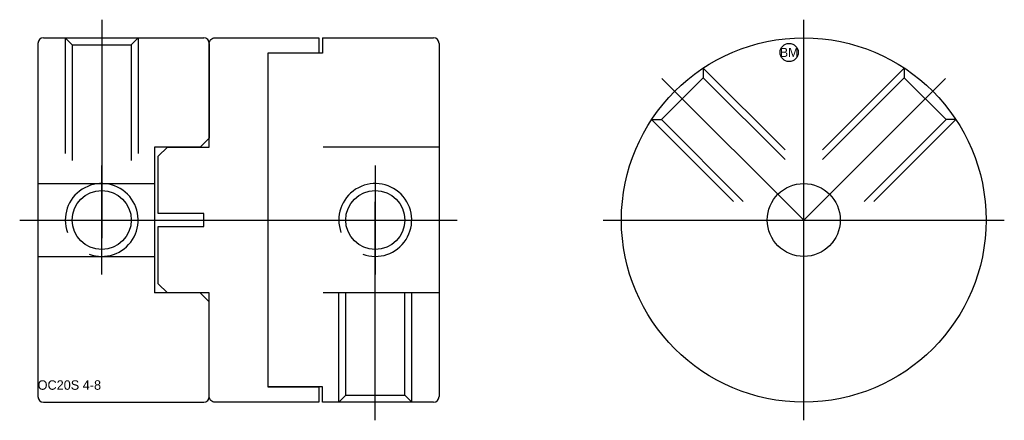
# Model space of a CAD drawing. Extents: x -7.4 to 46.6, y -11 to 11.
import ezdxf
from ezdxf.enums import TextEntityAlignment as Align

# ---------------------------------------------------------------- set-up
doc = ezdxf.new("R2010")
doc.units = 0
doc.header["$MEASUREMENT"] = 0
doc.linetypes.add('CENTER', pattern=[50.8, 31.75, -6.35, 6.35, -6.35])
doc.linetypes.add('HIDDEN', pattern=[9.525, 6.35, -3.175])
doc.layers.get('0').update_dxf_attribs({"linetype": 'CONTINUOUS'})
for name, color, linetype in [('BOM', 6, 'CONTINUOUS'), ('CENTER', 1, 'CENTER'), ('HIDDEN', 2, 'HIDDEN'), ('THIN', 3, 'CONTINUOUS')]:
    doc.layers.add(name, color=color, linetype=linetype)

# ---------------------------------------------------------------- blocks, each defined once
blk = doc.blocks.new('MCLBM2')
blk.add_circle((0, 0), 0.5)
blk.add_text('BM', height=0.5).set_placement((0, 0), align=Align.MIDDLE)
at = {"flags": 1}
for tag, p in [('NAME', (0, -1)), ('ENAME', (0, -2)), ('SPEC', (0, -3)), ('MATERIAL', (0, -4)), ('QTY', (0, -5)), ('WEIGHT', (0, -6)), ('PRICE', (0, -7)), ('REMARK', (0, -8)), ('USER1', (0, -9)), ('USER2', (0, -10)), ('USER3', (0, -11)), ('USER4', (0, -12)), ('USER5', (0, -13)), ('USER6', (0, -14))]:
    blk.add_attdef(tag, p, '', height=0.5, dxfattribs=at)

msp = doc.modelspace()

# ---------------------------------------------------------------- linework, layer by layer
for p, q in [((-6.1, 10), (2.7, 10)), ((9.2, 10), (9.2, 9.165)), ((9.2, 10), (15.3, 10)), ((-6.4, 9.7), (-6.4, -9.7)), ((3, 9.7), (3, 4.5)), ((15.6, 9.7), (15.6, -9.7)), ((9.2, 9.165), (6.2, 9.165)), ((6.2, 9.165), (6.2, -9.165)), ((3, 4.5), (2.5, 4)), ((2.5, 4), (0, 4)), ((0, 4), (0, -4)), ((2.5, -4), (0, -4)), ((3, -4.5), (2.5, -4)), ((3, -9.7), (3, -4.5)), ((9.2, -9.165), (6.2, -9.165)), ((9.2, -10), (9.2, -9.165)), ((-6.1, -10), (2.7, -10)), ((15.3, -10), (9.2, -10))]:
    msp.add_line(p, q)
msp.add_lwpolyline([(2.7, 0.35), (0.2, 0.35), (0.2, 3.5), (0.7, 4), (3, 4), (3, 9.7, -0.414214), (3.3, 10), (9, 10), (9, 9.165), (6.2, 9.165), (6.2, -9.165), (9, -9.165), (9, -10), (3.3, -10, -0.414214), (3, -9.7), (3, -4), (0.7, -4), (0.2, -3.5), (0.2, -0.35), (2.7, -0.35)], format="xyb", close=True)
for centre, radius in [((35.6, 0), 10), ((-2.9, 0), 1.621), ((12.1, 0), 1.621), ((35.6, 0), 2)]:
    msp.add_circle(centre, radius)
for centre, start, end in [((-6.1, 9.7), 90, 180), ((2.7, 9.7), 0, 90), ((15.3, 9.7), 0, 90), ((-6.1, -9.7), 180, 270), ((2.7, -9.7), 270, 0), ((15.3, -9.7), 270, 0)]:
    msp.add_arc(centre, 0.3, start, end)
at = {"layer": 'CENTER'}
for p, q in [((-2.9, 11), (-2.9, -1)), ((35.6, -11), (35.6, 11)), ((35.6, 0), (27.822, 7.778)), ((-2.9, -3), (-2.9, 3)), ((-7.4, 0), (16.6, 0)), ((-5.9, 0), (0.1, 0)), ((24.6, 0), (46.6, 0))]:
    msp.add_line(p, q, dxfattribs=at)
at = {"layer": 'CENTER', "extrusion": (1.22461e-16, -2.99932e-32, -1)}
msp.add_line((35.6, 0), (43.378, 7.778), dxfattribs=at)
at = {"layer": 'CENTER', "extrusion": (-2.99932e-32, -1.22461e-16, -1)}
for p, q in [((12.1, 3), (12.1, -3)), ((12.1, -11), (12.1, 1)), ((9.1, 0), (15.1, 0))]:
    msp.add_line(p, q, dxfattribs=at)
at = {"layer": 'HIDDEN'}
for p, q in [((-4.9, 10), (-4.9, 2)), ((-4.9, 10), (-4.521, 9.621)), ((-0.9, 10), (-1.279, 9.621)), ((-0.9, 10), (-0.9, 2)), ((-4.521, 9.621), (-1.279, 9.621)), ((-4.521, 9.621), (-4.521, 2)), ((-1.279, 9.621), (-1.279, 2)), ((30.086, 8.342), (35.6, 2.828)), ((30.086, 8.342), (30.086, 7.807)), ((27.793, 5.514), (30.086, 7.807)), ((30.086, 7.807), (35.6, 2.293)), ((27.258, 5.514), (34.186, -1.414)), ((27.258, 5.514), (27.793, 5.514)), ((27.793, 5.514), (33.625, -0.318)), ((15.6, 4), (6.2, 4)), ((-6.4, 2), (0, 2)), ((-6.4, -2), (0, -2)), ((15.6, -4), (6.2, -4))]:
    msp.add_line(p, q, dxfattribs=at)
at = {"layer": 'HIDDEN', "extrusion": (1.22461e-16, -2.99932e-32, -1)}
for p, q in [((41.114, 8.342), (35.6, 2.828)), ((41.114, 8.342), (41.114, 7.807)), ((41.114, 7.807), (35.6, 2.293)), ((43.407, 5.514), (41.114, 7.807)), ((43.942, 5.514), (37.014, -1.414)), ((43.407, 5.514), (37.575, -0.318)), ((43.942, 5.514), (43.407, 5.514))]:
    msp.add_line(p, q, dxfattribs=at)
at = {"layer": 'HIDDEN', "extrusion": (-2.99932e-32, -1.22461e-16, -1)}
for p, q in [((10.1, -10), (10.1, -4)), ((10.479, -9.621), (10.479, -4)), ((13.721, -9.621), (13.721, -4)), ((14.1, -10), (14.1, -4)), ((10.1, -10), (10.479, -9.621)), ((10.479, -9.621), (13.721, -9.621)), ((14.1, -10), (13.721, -9.621))]:
    msp.add_line(p, q, dxfattribs=at)
at = {"layer": 'THIN'}
for centre in [(-2.9, 0), (12.1, 0)]:
    msp.add_arc(centre, 2, 250, 200, dxfattribs=at)

# ---------------------------------------------------------------- block references
at = {"layer": 'BOM'}
msp.add_blockref('MCLBM2', (34.8, 9.2), dxfattribs=at)

# ---------------------------------------------------------------- texts
msp.add_text('OC20S 4-8', height=0.52).set_placement((-6.415, -9.322))

doc.saveas('drawing.dxf')
